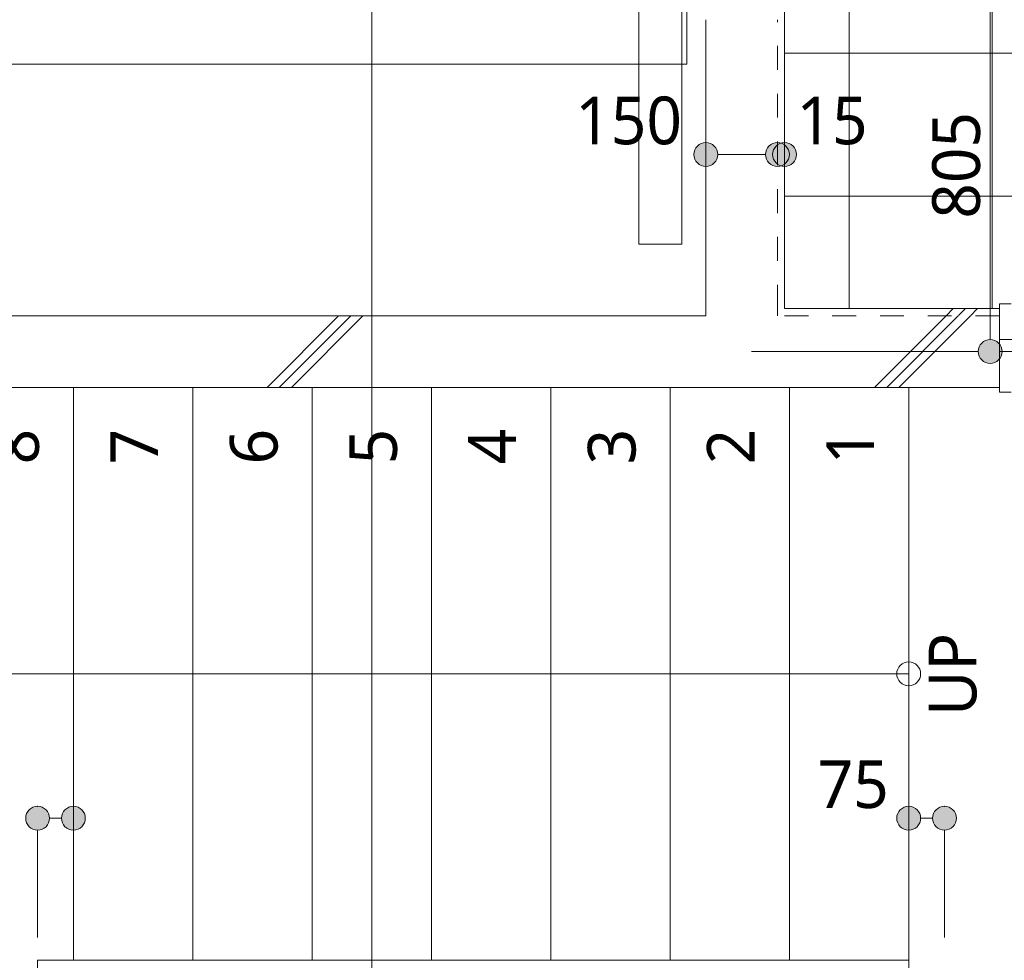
# Model space of a CAD drawing. Header units: millimetres. Extents: x 0 to 841, y 0 to 1188.
# Tile 66 of 98: x 518 to 559, y 1020 to 1060. Entities that reach past the tile are written whole.
import ezdxf
from ezdxf.xclip import XClip

# ---------------------------------------------------------------- set-up
doc = ezdxf.new("R2010")
doc.units = ezdxf.units.MM
doc.header["$MEASUREMENT"] = 0
doc.header["$XCLIPFRAME"] = 0
doc.linetypes.add('Wipeout_Contour', pattern=[1000, 0, -1000])
doc.linetypes.add('ＪＷ点線１', pattern=[2, 1, -1])
for name, color, linetype, lineweight in [('Archicadドア_ペン_番号__23', 7, 'Continuous', 15), ('EV.★_ペン_番号__15', 7, 'Continuous', 5), ('壁-躯体_ペン_番号__141', 7, 'Continuous', 15), ('壁-躯体_ペン_番号__27', 7, 'Continuous', 15), ('壁-躯体_ペン_番号__41', 7, 'Continuous', 13), ('室名.★_ペン_番号__46', 7, 'Continuous', 13), ('寸法_ペン_番号__45', 7, 'Continuous', 13), ('寸法_ペン_番号__46', 7, 'Continuous', 13), ('床_ペン_番号__101', 252, 'Continuous', 5), ('階段_ペン_番号__11', 7, 'Continuous', 5)]:
    doc.layers.add(name, color=color, linetype=linetype, lineweight=lineweight)
for name, color, linetype, lineweight, true_color in [('Archicadドア_ペン_番号__63', 251, 'Continuous', 5, 0x6a6a6a), ('壁-躯体_ペン_番号__169', 253, 'Continuous', 5, 0xaaaaaa), ('寸法_ペン_番号__85', 251, 'Continuous', 5, 0x6a6a6a), ('床_ペン_番号__89', 251, 'Continuous', 5, 0x6a6a6a), ('断面図_ペン_番号__85', 251, 'Continuous', 5, 0x6a6a6a), ('階段_ペン_番号__71', 251, 'Continuous', 5, 0x6a6a6a), ('階段_ペン_番号__91', 251, 'Continuous', 5, 0x6a6a6a)]:
    doc.layers.add(name, color=color, linetype=linetype, lineweight=lineweight, true_color=true_color)
for name, color, linetype in [('壁-躯体', 7, 'Continuous'), ('寸法', 7, 'Continuous'), ('床', 7, 'Continuous'), ('階段', 7, 'Continuous')]:
    doc.layers.add(name, color=color, linetype=linetype)
doc.styles.add('GENERATED_STYLE_1', font='meiryo.ttc')
doc.styles.add('GENERATED_STYLE_2', font='meiryo.ttc')
pattern_1 = [(45, (488.263, 926.959), (-12.728, 12.728), []), (45, (488.008, 927.213), (-12.728, 12.728), []), (45, (487.753, 927.468), (-12.728, 12.728), [])]

# ---------------------------------------------------------------- blocks, each defined once
blk = doc.blocks.new('図面_6_6', base_point=(598.263, 1001.922))
at = {"layer": 'EV.★_ペン_番号__15', "color": 7, "linetype": 'Continuous', "lineweight": 5, "flags": 128}
blk.add_lwpolyline([(545.963, 1057.992), (545.963, 1082.192), (506.783, 1082.192), (506.783, 1057.992)], close=True, dxfattribs=at)
at = {"layer": '階段_ペン_番号__71', "color": 251, "linetype": 'Continuous', "lineweight": 5, "true_color": 0x6a6a6a, "insert": (557.116, 1030.692), "char_height": 2, "attachment_point": 4, "rotation": 90, "style": 'GENERATED_STYLE_2'}
blk.add_mtext('\\A1;{\\pql;\\fMeiryo UI|b0|i0|c128|p0;\\W1.000000;UP}', dxfattribs=at)
at = {"color": 254, "linetype": 'Wipeout_Contour', "lineweight": 0, "ltscale": 4684.52522}
blk.add_wipeout([(550.263, 1020.459), (555.263, 1020.459), (555.263, 1044.459), (550.263, 1044.459)], dxfattribs=at).dxf.layer = '階段'
at = {"layer": '階段_ペン_番号__11', "color": 7, "linetype": 'Continuous', "lineweight": 5}
for start, end in [(90, 270), (270, 90)]:
    blk.add_arc((555.263, 1032.459), 0.5, start, end, dxfattribs=at)
at = {"layer": '階段_ペン_番号__91', "color": 251, "linetype": 'Continuous', "lineweight": 5, "true_color": 0x6a6a6a}
for p, q in [((555.263, 1044.459), (550.263, 1044.459)), ((550.263, 1044.459), (550.263, 1020.459)), ((555.263, 1020.459), (555.263, 1044.459)), ((550.263, 1020.459), (555.263, 1020.459))]:
    blk.add_line(p, q, dxfattribs=at)
at = {"layer": '階段_ペン_番号__71', "color": 251, "linetype": 'Continuous', "lineweight": 5, "true_color": 0x6a6a6a, "insert": (552.813, 1041.231), "char_height": 2, "attachment_point": 4, "rotation": 90, "style": 'GENERATED_STYLE_2'}
blk.add_mtext('\\A1;{\\pql;\\fMeiryo UI|b0|i0|c128|p0;\\W1.000000;1}', dxfattribs=at)
at = {"color": 254, "linetype": 'Wipeout_Contour', "lineweight": 0, "ltscale": 4675.117978}
blk.add_wipeout([(545.263, 1020.459), (550.263, 1020.459), (550.263, 1044.459), (545.263, 1044.459)], dxfattribs=at).dxf.layer = '階段'
at = {"layer": '階段_ペン_番号__11', "color": 7, "linetype": 'Continuous', "lineweight": 5}
blk.add_line((555.263, 1032.459), (550.263, 1032.459), dxfattribs=at)
at = {"layer": '階段_ペン_番号__91', "color": 251, "linetype": 'Continuous', "lineweight": 5, "true_color": 0x6a6a6a}
for p, q in [((550.263, 1044.459), (545.263, 1044.459)), ((545.263, 1044.459), (545.263, 1020.459)), ((550.263, 1020.459), (550.263, 1044.459)), ((545.263, 1020.459), (550.263, 1020.459))]:
    blk.add_line(p, q, dxfattribs=at)
at = {"layer": '階段_ペン_番号__71', "color": 251, "linetype": 'Continuous', "lineweight": 5, "true_color": 0x6a6a6a, "insert": (547.812, 1041.231), "char_height": 2, "attachment_point": 4, "rotation": 90, "style": 'GENERATED_STYLE_2'}
blk.add_mtext('\\A1;{\\pql;\\fMeiryo UI|b0|i0|c128|p0;\\W1.000000;2}', dxfattribs=at)
at = {"color": 254, "linetype": 'Wipeout_Contour', "lineweight": 0, "ltscale": 4665.777503}
blk.add_wipeout([(540.263, 1020.459), (545.263, 1020.459), (545.263, 1044.459), (540.263, 1044.459)], dxfattribs=at).dxf.layer = '階段'
at = {"layer": '階段_ペン_番号__91', "color": 251, "linetype": 'Continuous', "lineweight": 5, "true_color": 0x6a6a6a}
for p, q in [((545.263, 1044.459), (540.263, 1044.459)), ((540.263, 1044.459), (540.263, 1020.459)), ((545.263, 1020.459), (545.263, 1044.459)), ((540.263, 1020.459), (545.263, 1020.459))]:
    blk.add_line(p, q, dxfattribs=at)
at = {"layer": '階段_ペン_番号__71', "color": 251, "linetype": 'Continuous', "lineweight": 5, "true_color": 0x6a6a6a, "insert": (542.832, 1041.231), "char_height": 2, "attachment_point": 4, "rotation": 90, "style": 'GENERATED_STYLE_2'}
blk.add_mtext('\\A1;{\\pql;\\fMeiryo UI|b0|i0|c128|p0;\\W1.000000;3}', dxfattribs=at)
at = {"color": 254, "linetype": 'Wipeout_Contour', "lineweight": 0, "ltscale": 4656.504195}
blk.add_wipeout([(535.263, 1020.459), (540.263, 1020.459), (540.263, 1044.459), (535.263, 1044.459)], dxfattribs=at).dxf.layer = '階段'
at = {"layer": '階段_ペン_番号__91', "color": 251, "linetype": 'Continuous', "lineweight": 5, "true_color": 0x6a6a6a}
for p, q in [((540.263, 1044.459), (535.263, 1044.459)), ((535.263, 1044.459), (535.263, 1020.459)), ((540.263, 1020.459), (540.263, 1044.459)), ((535.263, 1020.459), (540.263, 1020.459))]:
    blk.add_line(p, q, dxfattribs=at)
at = {"layer": '階段_ペン_番号__71', "color": 251, "linetype": 'Continuous', "lineweight": 5, "true_color": 0x6a6a6a, "insert": (537.813, 1041.231), "char_height": 2, "attachment_point": 4, "rotation": 90, "style": 'GENERATED_STYLE_2'}
blk.add_mtext('\\A1;{\\pql;\\fMeiryo UI|b0|i0|c128|p0;\\W1.000000;4}', dxfattribs=at)
at = {"color": 254, "linetype": 'Wipeout_Contour', "lineweight": 0, "ltscale": 4647.298457}
blk.add_wipeout([(535.263, 1044.459), (530.263, 1044.459), (530.263, 1020.459), (535.263, 1020.459)], dxfattribs=at).dxf.layer = '階段'
at = {"layer": '階段_ペン_番号__91', "color": 251, "linetype": 'Continuous', "lineweight": 5, "true_color": 0x6a6a6a}
for p, q in [((535.263, 1044.459), (530.263, 1044.459)), ((530.263, 1044.459), (530.263, 1020.459)), ((535.263, 1020.459), (535.263, 1044.459)), ((530.263, 1020.459), (535.263, 1020.459))]:
    blk.add_line(p, q, dxfattribs=at)
at = {"layer": '階段_ペン_番号__71', "color": 251, "linetype": 'Continuous', "lineweight": 5, "true_color": 0x6a6a6a, "insert": (532.834, 1041.231), "char_height": 2, "attachment_point": 4, "rotation": 90, "style": 'GENERATED_STYLE_2'}
blk.add_mtext('\\A1;{\\pql;\\fMeiryo UI|b0|i0|c128|p0;\\W1.000000;5}', dxfattribs=at)
at = {"color": 254, "linetype": 'Wipeout_Contour', "lineweight": 0, "ltscale": 4638.16069}
blk.add_wipeout([(530.263, 1044.459), (525.263, 1044.459), (525.263, 1020.459), (530.263, 1020.459)], dxfattribs=at).dxf.layer = '階段'
at = {"layer": '階段_ペン_番号__91', "color": 251, "linetype": 'Continuous', "lineweight": 5, "true_color": 0x6a6a6a}
for p, q in [((525.263, 1044.459), (525.263, 1020.459)), ((530.263, 1044.459), (525.263, 1044.459)), ((530.263, 1020.459), (530.263, 1044.459)), ((525.263, 1020.459), (530.263, 1020.459))]:
    blk.add_line(p, q, dxfattribs=at)
at = {"layer": '階段_ペン_番号__71', "color": 251, "linetype": 'Continuous', "lineweight": 5, "true_color": 0x6a6a6a, "insert": (527.834, 1041.231), "char_height": 2, "attachment_point": 4, "rotation": 90, "style": 'GENERATED_STYLE_2'}
blk.add_mtext('\\A1;{\\pql;\\fMeiryo UI|b0|i0|c128|p0;\\W1.000000;6}', dxfattribs=at)
at = {"color": 254, "linetype": 'Wipeout_Contour', "lineweight": 0, "ltscale": 4629.091297}
blk.add_wipeout([(525.263, 1044.459), (520.263, 1044.459), (520.263, 1020.459), (525.263, 1020.459)], dxfattribs=at).dxf.layer = '階段'
at = {"layer": '階段_ペン_番号__91', "color": 251, "linetype": 'Continuous', "lineweight": 5, "true_color": 0x6a6a6a}
for p, q in [((520.263, 1044.459), (520.263, 1020.459)), ((525.263, 1044.459), (520.263, 1044.459)), ((525.263, 1020.459), (525.263, 1044.459)), ((520.263, 1020.459), (525.263, 1020.459))]:
    blk.add_line(p, q, dxfattribs=at)
at = {"layer": '階段_ペン_番号__71', "color": 251, "linetype": 'Continuous', "lineweight": 5, "true_color": 0x6a6a6a, "insert": (522.813, 1041.231), "char_height": 2, "attachment_point": 4, "rotation": 90, "style": 'GENERATED_STYLE_2'}
blk.add_mtext('\\A1;{\\pql;\\fMeiryo UI|b0|i0|c128|p0;\\W1.000000;7}', dxfattribs=at)
at = {"color": 254, "linetype": 'Wipeout_Contour', "lineweight": 0, "ltscale": 9123.636659}
blk.add_wipeout([(489.763, 1044.459), (489.763, 993.459), (520.263, 993.459), (520.263, 1017.459), (518.763, 1017.459), (518.763, 1020.459), (520.263, 1020.459), (520.263, 1044.459)], dxfattribs=at).dxf.layer = '階段'
at = {"layer": '階段_ペン_番号__11', "color": 7, "linetype": 'Continuous', "lineweight": 5}
for p, q in [((520.263, 1032.459), (501.763, 1032.459)), ((550.263, 1032.459), (520.263, 1032.459))]:
    blk.add_line(p, q, dxfattribs=at)
at = {"layer": '階段_ペン_番号__91', "color": 251, "linetype": 'Continuous', "lineweight": 5, "true_color": 0x6a6a6a}
for p, q in [((520.263, 1044.459), (489.763, 1044.459)), ((520.263, 1020.459), (520.263, 1044.459)), ((518.763, 1017.459), (518.763, 1020.459)), ((518.763, 1020.459), (520.263, 1020.459))]:
    blk.add_line(p, q, dxfattribs=at)
at = {"layer": '階段_ペン_番号__71', "color": 251, "linetype": 'Continuous', "lineweight": 5, "true_color": 0x6a6a6a, "insert": (517.832, 1041.231), "char_height": 2, "attachment_point": 4, "rotation": 90, "style": 'GENERATED_STYLE_2'}
blk.add_mtext('\\A1;{\\pql;\\fMeiryo UI|b0|i0|c128|p0;\\W1.000000;8}', dxfattribs=at)
at = {"color": 254, "linetype": 'Wipeout_Contour', "lineweight": 0, "ltscale": 22881.22973}
blk.add_wipeout([(488.263, 926.959), (582.263, 926.959), (724.263, 926.959), (724.263, 969.859), (709.263, 969.859), (709.263, 976.959), (724.263, 976.959), (724.263, 1021.959), (686.663, 1021.959), (686.663, 1062.859), (655.963, 1062.859), (655.963, 1094.959), (636.763, 1094.959), (636.763, 1078.959), (614.963, 1078.959), (614.963, 1061.059), (582.263, 1061.059), (582.263, 991.959), (488.263, 991.959)], dxfattribs=at).dxf.layer = '床'
at = {"layer": 'Archicadドア_ペン_番号__63', "color": 251, "linetype": 'Continuous', "lineweight": 5, "true_color": 0x6a6a6a}
for p, q in [((543.963, 1050.459), (543.963, 1081.759)), ((545.763, 1078.859), (545.763, 1050.459)), ((545.763, 1050.459), (543.963, 1050.459))]:
    blk.add_line(p, q, dxfattribs=at)
at = {"layer": '寸法_ペン_番号__46', "color": 7, "linetype": 'Continuous', "lineweight": 13, "insert": (541.294, 1054.611), "char_height": 2, "width": 4.96876, "attachment_point": 7, "style": 'GENERATED_STYLE_1'}
blk.add_mtext('\\A1;{\\pql;\\fMeiryo|b0|i0|c128|p0;\\W1.000000;150}', dxfattribs=at)
at = {"color": 254, "linetype": 'Wipeout_Contour', "lineweight": 0, "ltscale": 6991.148434}
blk.add_wipeout([(555.263, 991.959), (582.263, 991.959), (582.263, 1045.959), (554.07, 1045.959), (554.07, 1020.459), (555.263, 1020.459)], dxfattribs=at).dxf.layer = '床'
at = {"layer": '寸法', "linetype": 'Continuous', "lineweight": 0, "true_color": 0x000000}
blk.add_hatch(color=18, dxfattribs=at).paths.add_polyline_path([(556.263, 1026.409), (556.301, 1026.218), (556.409, 1026.055), (556.571, 1025.947), (556.763, 1025.909), (556.954, 1025.947), (557.116, 1026.055), (557.225, 1026.218), (557.263, 1026.409), (557.225, 1026.6), (557.116, 1026.763), (556.954, 1026.871), (556.763, 1026.909), (556.571, 1026.871), (556.409, 1026.763), (556.301, 1026.6)])
at = {"layer": '寸法_ペン_番号__45', "color": 7, "linetype": 'Continuous', "lineweight": 13}
blk.add_circle((556.763, 1026.409), 0.5, dxfattribs=at)
at = {"layer": '寸法_ペン_番号__85', "color": 251, "linetype": 'Continuous', "lineweight": 5, "true_color": 0x6a6a6a}
for p, q in [((555.763, 1026.409), (556.263, 1026.409)), ((556.763, 1021.409), (556.763, 1025.909))]:
    blk.add_line(p, q, dxfattribs=at)
blk.add_point((556.763, 1026.909), dxfattribs=at)
at = {"layer": '床_ペン_番号__89', "color": 251, "linetype": 'Continuous', "lineweight": 5, "true_color": 0x6a6a6a, "flags": 128}
blk.add_lwpolyline([(555.263, 991.959), (582.263, 991.959), (582.263, 1045.959), (554.07, 1045.959), (554.07, 1020.459), (555.263, 1020.459)], close=True, dxfattribs=at)
at = {"layer": '階段_ペン_番号__71', "color": 251, "linetype": 'Continuous', "lineweight": 5, "true_color": 0x6a6a6a, "insert": (557.116, 1030.692), "char_height": 2, "attachment_point": 4, "rotation": 90, "style": 'GENERATED_STYLE_2'}
blk.add_mtext('\\A1;{\\pql;\\fMeiryo UI|b0|i0|c128|p0;\\W1.000000;UP}', dxfattribs=at)
at = {"color": 254, "linetype": 'Wipeout_Contour', "lineweight": 0, "ltscale": 10847.57137}
blk.add_wipeout([(550.063, 1096.759), (550.063, 1082.259), (546.763, 1081.459), (546.763, 1061.859), (550.063, 1061.059), (550.063, 1045.959), (555.263, 1045.959), (582.263, 1045.959), (582.263, 1096.759)], dxfattribs=at).dxf.layer = '床'
at = {"color": 254, "linetype": 'Wipeout_Contour', "lineweight": 0, "ltscale": 4684.52522}
blk.add_wipeout([(550.263, 1020.459), (555.263, 1020.459), (555.263, 1044.459), (550.263, 1044.459)], dxfattribs=at).dxf.layer = '階段'
at = {"layer": '寸法', "linetype": 'Continuous', "lineweight": 0, "true_color": 0x000000}
blk.add_hatch(color=18, dxfattribs=at).paths.add_polyline_path([(554.763, 1026.409), (554.801, 1026.218), (554.909, 1026.055), (555.071, 1025.947), (555.263, 1025.909), (555.454, 1025.947), (555.616, 1026.055), (555.725, 1026.218), (555.763, 1026.409), (555.725, 1026.6), (555.616, 1026.763), (555.454, 1026.871), (555.263, 1026.909), (555.071, 1026.871), (554.909, 1026.763), (554.801, 1026.6)])
at = {"layer": '床_ペン_番号__101', "linetype": 'Continuous', "lineweight": 5}
h = blk.add_hatch(dxfattribs=at)
h.set_pattern_fill('格子30x30_0006', color=252, style=0, pattern_type=2)
h.set_pattern_definition([(0, (546.7626, 1070.4587), (0, 6), []), (90, (546.7626, 1070.4587), (-6, 0), [])])
h.paths.add_polyline_path([(550.063, 1096.759), (550.063, 1082.259), (546.763, 1081.459), (546.763, 1061.859), (550.063, 1061.059), (550.063, 1045.959), (555.263, 1045.959), (582.263, 1045.959), (582.263, 1096.759)])
at = {"layer": '寸法_ペン_番号__45', "color": 7, "linetype": 'Continuous', "lineweight": 13}
blk.add_circle((555.263, 1026.409), 0.5, dxfattribs=at)
at = {"layer": '寸法_ペン_番号__85', "color": 251, "linetype": 'Continuous', "lineweight": 5, "true_color": 0x6a6a6a}
blk.add_line((555.263, 1021.409), (555.263, 1025.909), dxfattribs=at)
blk.add_point((555.263, 1026.909), dxfattribs=at)
at = {"layer": '床_ペン_番号__89', "color": 251, "linetype": 'Continuous', "lineweight": 5, "true_color": 0x6a6a6a, "flags": 128}
blk.add_lwpolyline([(550.063, 1096.759), (550.063, 1082.259), (546.763, 1081.459), (546.763, 1061.859), (550.063, 1061.059), (550.063, 1045.959), (555.263, 1045.959), (582.263, 1045.959), (582.263, 1096.759)], close=True, dxfattribs=at)
at = {"layer": '階段_ペン_番号__11', "color": 7, "linetype": 'Continuous', "lineweight": 5}
for start, end in [(90, 270), (270, 90)]:
    blk.add_arc((555.263, 1032.459), 0.5, start, end, dxfattribs=at)
at = {"layer": '階段_ペン_番号__91', "color": 251, "linetype": 'Continuous', "lineweight": 5, "true_color": 0x6a6a6a}
for p, q in [((555.263, 1044.459), (550.263, 1044.459)), ((550.263, 1044.459), (550.263, 1020.459)), ((555.263, 1020.459), (555.263, 1044.459)), ((550.263, 1020.459), (555.263, 1020.459))]:
    blk.add_line(p, q, dxfattribs=at)
at = {"layer": '寸法_ペン_番号__46', "color": 7, "linetype": 'Continuous', "lineweight": 13, "char_height": 2, "width": 3.31252, "attachment_point": 7, "style": 'GENERATED_STYLE_1'}
for s, insert in [('\\A1;{\\pql;\\fMeiryo|b0|i0|c128|p0;\\W1.000000;15}', (550.563, 1054.611)), ('\\A1;{\\pql;\\fMeiryo|b0|i0|c128|p0;\\W1.000000;75}', (551.45, 1026.809))]:
    blk.add_mtext(s, dxfattribs=dict(at, insert=insert))
at = {"layer": '寸法_ペン_番号__46', "color": 7, "linetype": 'Continuous', "lineweight": 13, "insert": (558.278, 1051.524), "char_height": 2, "width": 4.96876, "attachment_point": 7, "rotation": 90, "style": 'GENERATED_STYLE_1'}
blk.add_mtext('\\A1;{\\pql;\\fMeiryo|b0|i0|c128|p0;\\W1.000000;805}', dxfattribs=at)
at = {"layer": '階段_ペン_番号__71', "color": 251, "linetype": 'Continuous', "lineweight": 5, "true_color": 0x6a6a6a, "insert": (552.813, 1041.231), "char_height": 2, "attachment_point": 4, "rotation": 90, "style": 'GENERATED_STYLE_2'}
blk.add_mtext('\\A1;{\\pql;\\fMeiryo UI|b0|i0|c128|p0;\\W1.000000;1}', dxfattribs=at)
at = {"color": 254, "linetype": 'Wipeout_Contour', "lineweight": 0, "ltscale": 3550.24415}
blk.add_wipeout([(550.063, 1047.759), (549.763, 1047.759), (549.763, 1047.459)], dxfattribs=at).dxf.layer = '壁-躯体'
at = {"color": 254, "linetype": 'Wipeout_Contour', "lineweight": 0, "ltscale": 4675.117978}
blk.add_wipeout([(545.263, 1020.459), (550.263, 1020.459), (550.263, 1044.459), (545.263, 1044.459)], dxfattribs=at).dxf.layer = '階段'
at = {"layer": '壁-躯体_ペン_番号__169', "linetype": 'Continuous', "lineweight": 5, "true_color": 0xaaaaaa}
h = blk.add_hatch(dxfattribs=at)
h.set_pattern_fill('コンクリート_構造2_0006', color=253, style=0, pattern_type=2)
h.set_pattern_definition(pattern_1)
h.paths.add_polyline_path([(550.063, 1047.759), (549.763, 1047.759), (549.763, 1047.459)])
at = {"layer": '階段_ペン_番号__11', "color": 7, "linetype": 'Continuous', "lineweight": 5}
blk.add_line((555.263, 1032.459), (550.263, 1032.459), dxfattribs=at)
at = {"layer": '階段_ペン_番号__91', "color": 251, "linetype": 'Continuous', "lineweight": 5, "true_color": 0x6a6a6a}
for p, q in [((550.263, 1044.459), (545.263, 1044.459)), ((545.263, 1044.459), (545.263, 1020.459)), ((550.263, 1020.459), (550.263, 1044.459)), ((545.263, 1020.459), (550.263, 1020.459))]:
    blk.add_line(p, q, dxfattribs=at)
at = {"layer": '階段_ペン_番号__71', "color": 251, "linetype": 'Continuous', "lineweight": 5, "true_color": 0x6a6a6a, "insert": (547.812, 1041.231), "char_height": 2, "attachment_point": 4, "rotation": 90, "style": 'GENERATED_STYLE_2'}
blk.add_mtext('\\A1;{\\pql;\\fMeiryo UI|b0|i0|c128|p0;\\W1.000000;2}', dxfattribs=at)
at = {"color": 254, "linetype": 'Wipeout_Contour', "lineweight": 0, "ltscale": 4741.371502}
blk.add_wipeout([(550.063, 1047.759), (550.063, 1047.459), (559.063, 1047.459), (559.063, 1047.759)], dxfattribs=at).dxf.layer = '壁-躯体'
at = {"color": 254, "linetype": 'Wipeout_Contour', "lineweight": 0, "ltscale": 3544.131622}
blk.add_wipeout([(549.763, 1047.459), (546.763, 1047.459), (546.763, 1044.459)], dxfattribs=at).dxf.layer = '壁-躯体'
at = {"color": 254, "linetype": 'Wipeout_Contour', "lineweight": 0, "ltscale": 4665.777503}
blk.add_wipeout([(540.263, 1020.459), (545.263, 1020.459), (545.263, 1044.459), (540.263, 1044.459)], dxfattribs=at).dxf.layer = '階段'
at = {"layer": '壁-躯体_ペン_番号__169', "linetype": 'Continuous', "lineweight": 5, "true_color": 0xaaaaaa}
h = blk.add_hatch(dxfattribs=at)
h.set_pattern_fill('コンクリート_構造2_0006', color=253, style=0, pattern_type=2)
h.set_pattern_definition(pattern_1)
h.paths.add_polyline_path([(550.063, 1047.759), (550.063, 1047.459), (559.063, 1047.459), (559.063, 1047.759)])
h = blk.add_hatch(dxfattribs=at)
h.set_pattern_fill('コンクリート_構造2_0006', color=253, style=0, pattern_type=2)
h.set_pattern_definition(pattern_1)
h.paths.add_polyline_path([(549.763, 1047.459), (546.763, 1047.459), (546.763, 1044.459)])
at = {"layer": 'Archicadドア_ペン_番号__23', "color": 7, "linetype": 'Continuous', "lineweight": 15}
blk.add_line((559.563, 1047.959), (559.063, 1047.959), dxfattribs=at)
blk.add_point((559.063, 1047.759), dxfattribs=at)
at = {"layer": '階段_ペン_番号__91', "color": 251, "linetype": 'Continuous', "lineweight": 5, "true_color": 0x6a6a6a}
for p, q in [((545.263, 1044.459), (540.263, 1044.459)), ((540.263, 1044.459), (540.263, 1020.459)), ((545.263, 1020.459), (545.263, 1044.459)), ((540.263, 1020.459), (545.263, 1020.459))]:
    blk.add_line(p, q, dxfattribs=at)
at = {"layer": '階段_ペン_番号__71', "color": 251, "linetype": 'Continuous', "lineweight": 5, "true_color": 0x6a6a6a, "insert": (542.832, 1041.231), "char_height": 2, "attachment_point": 4, "rotation": 90, "style": 'GENERATED_STYLE_2'}
blk.add_mtext('\\A1;{\\pql;\\fMeiryo UI|b0|i0|c128|p0;\\W1.000000;3}', dxfattribs=at)
at = {"color": 254, "linetype": 'Wipeout_Contour', "lineweight": 0, "ltscale": 3548.76775}
blk.add_wipeout([(550.063, 1047.759), (549.763, 1047.459), (550.063, 1047.459)], dxfattribs=at).dxf.layer = '壁-躯体'
at = {"color": 254, "linetype": 'Wipeout_Contour', "lineweight": 0, "ltscale": 4656.504195}
blk.add_wipeout([(535.263, 1020.459), (540.263, 1020.459), (540.263, 1044.459), (535.263, 1044.459)], dxfattribs=at).dxf.layer = '階段'
at = {"layer": '壁-躯体_ペン_番号__169', "linetype": 'Continuous', "lineweight": 5, "true_color": 0xaaaaaa}
h = blk.add_hatch(dxfattribs=at)
h.set_pattern_fill('コンクリート_構造2_0006', color=253, style=0, pattern_type=2)
h.set_pattern_definition(pattern_1)
h.paths.add_polyline_path([(550.063, 1047.759), (549.763, 1047.459), (550.063, 1047.459)])
at = {"layer": '壁-躯体_ペン_番号__141', "color": 7, "linetype": 'Continuous', "lineweight": 15, "flags": 128}
blk.add_lwpolyline([(559.063, 1047.759), (550.063, 1047.759)], dxfattribs=at)
at = {"layer": '階段_ペン_番号__91', "color": 251, "linetype": 'Continuous', "lineweight": 5, "true_color": 0x6a6a6a}
for p, q in [((540.263, 1044.459), (535.263, 1044.459)), ((535.263, 1044.459), (535.263, 1020.459)), ((540.263, 1020.459), (540.263, 1044.459)), ((535.263, 1020.459), (540.263, 1020.459))]:
    blk.add_line(p, q, dxfattribs=at)
at = {"layer": '階段_ペン_番号__71', "color": 251, "linetype": 'Continuous', "lineweight": 5, "true_color": 0x6a6a6a, "insert": (537.813, 1041.231), "char_height": 2, "attachment_point": 4, "rotation": 90, "style": 'GENERATED_STYLE_2'}
blk.add_mtext('\\A1;{\\pql;\\fMeiryo UI|b0|i0|c128|p0;\\W1.000000;4}', dxfattribs=at)
at = {"color": 254, "linetype": 'Wipeout_Contour', "lineweight": 0, "ltscale": 4735.259957}
blk.add_wipeout([(559.063, 1047.459), (549.763, 1047.459), (549.763, 1044.459), (559.063, 1044.459)], dxfattribs=at).dxf.layer = '壁-躯体'
at = {"color": 254, "linetype": 'Wipeout_Contour', "lineweight": 0, "ltscale": 4647.298457}
blk.add_wipeout([(535.263, 1044.459), (530.263, 1044.459), (530.263, 1020.459), (535.263, 1020.459)], dxfattribs=at).dxf.layer = '階段'
at = {"layer": '壁-躯体_ペン_番号__169', "linetype": 'Continuous', "lineweight": 5, "true_color": 0xaaaaaa}
h = blk.add_hatch(dxfattribs=at)
h.set_pattern_fill('コンクリート_構造2_0006', color=253, style=0, pattern_type=2)
h.set_pattern_definition(pattern_1)
h.paths.add_polyline_path([(559.063, 1047.459), (549.763, 1047.459), (549.763, 1044.459), (559.063, 1044.459)])
at = {"layer": '寸法', "linetype": 'Continuous', "lineweight": 0, "true_color": 0x000000}
blk.add_hatch(color=18, dxfattribs=at).paths.add_polyline_path([(558.178, 1045.959), (558.216, 1045.767), (558.325, 1045.605), (558.487, 1045.497), (558.678, 1045.459), (558.87, 1045.497), (559.032, 1045.605), (559.14, 1045.767), (559.178, 1045.959), (559.14, 1046.15), (559.032, 1046.312), (558.87, 1046.421), (558.678, 1046.459), (558.487, 1046.421), (558.325, 1046.312), (558.216, 1046.15)])
at = {"layer": 'Archicadドア_ペン_番号__23', "color": 7, "linetype": 'Continuous', "lineweight": 15}
for p, q in [((559.063, 1047.959), (559.063, 1047.459)), ((559.063, 1044.759), (559.063, 1044.259)), ((559.063, 1044.259), (559.563, 1044.259))]:
    blk.add_line(p, q, dxfattribs=at)
blk.add_point((559.063, 1044.459), dxfattribs=at)
at = {"layer": '壁-躯体_ペン_番号__141', "color": 7, "linetype": 'Continuous', "lineweight": 15}
for p, q in [((559.063, 1047.459), (559.063, 1047.759)), ((559.063, 1044.459), (559.063, 1047.459))]:
    blk.add_line(p, q, dxfattribs=at)
at = {"layer": '寸法_ペン_番号__45', "color": 7, "linetype": 'Continuous', "lineweight": 13}
blk.add_circle((558.678, 1045.959), 0.5, dxfattribs=at)
at = {"layer": '寸法_ペン_番号__85', "color": 251, "linetype": 'Continuous', "lineweight": 5, "true_color": 0x6a6a6a}
blk.add_line((558.678, 1046.459), (558.678, 1061.559), dxfattribs=at)
blk.add_point((559.178, 1045.959), dxfattribs=at)
at = {"layer": '階段_ペン_番号__91', "color": 251, "linetype": 'Continuous', "lineweight": 5, "true_color": 0x6a6a6a}
for p, q in [((535.263, 1044.459), (530.263, 1044.459)), ((530.263, 1044.459), (530.263, 1020.459)), ((535.263, 1020.459), (535.263, 1044.459)), ((530.263, 1020.459), (535.263, 1020.459))]:
    blk.add_line(p, q, dxfattribs=at)
at = {"layer": '階段_ペン_番号__71', "color": 251, "linetype": 'Continuous', "lineweight": 5, "true_color": 0x6a6a6a, "insert": (532.834, 1041.231), "char_height": 2, "attachment_point": 4, "rotation": 90, "style": 'GENERATED_STYLE_2'}
blk.add_mtext('\\A1;{\\pql;\\fMeiryo UI|b0|i0|c128|p0;\\W1.000000;5}', dxfattribs=at)
at = {"color": 254, "linetype": 'Wipeout_Contour', "lineweight": 0, "ltscale": 3541.517342}
blk.add_wipeout([(549.763, 1047.459), (546.763, 1044.459), (549.763, 1044.459)], dxfattribs=at).dxf.layer = '壁-躯体'
at = {"color": 254, "linetype": 'Wipeout_Contour', "lineweight": 0, "ltscale": 4638.160689}
blk.add_wipeout([(530.263, 1044.459), (525.263, 1044.459), (525.263, 1020.459), (530.263, 1020.459)], dxfattribs=at).dxf.layer = '階段'
at = {"layer": '壁-躯体_ペン_番号__169', "linetype": 'Continuous', "lineweight": 5, "true_color": 0xaaaaaa}
h = blk.add_hatch(dxfattribs=at)
h.set_pattern_fill('コンクリート_構造2_0006', color=253, style=0, pattern_type=2)
h.set_pattern_definition(pattern_1)
h.paths.add_polyline_path([(549.763, 1047.459), (546.763, 1044.459), (549.763, 1044.459)])
at = {"layer": '壁-躯体_ペン_番号__141', "color": 7, "linetype": 'Continuous', "lineweight": 15, "flags": 128}
blk.add_lwpolyline([(546.763, 1044.459), (559.063, 1044.459)], dxfattribs=at)
at = {"layer": '壁-躯体_ペン_番号__41', "color": 7, "linetype": 'ＪＷ点線１', "lineweight": 13}
for p in [(549.763, 1047.759), (559.063, 1047.459)]:
    blk.add_line(p, (549.763, 1047.459), dxfattribs=at)
at = {"layer": '寸法_ペン_番号__85', "color": 251, "linetype": 'Continuous', "lineweight": 5, "true_color": 0x6a6a6a}
blk.add_line((558.178, 1045.959), (548.678, 1045.959), dxfattribs=at)
at = {"layer": '階段_ペン_番号__91', "color": 251, "linetype": 'Continuous', "lineweight": 5, "true_color": 0x6a6a6a}
for p, q in [((525.263, 1044.459), (525.263, 1020.459)), ((530.263, 1044.459), (525.263, 1044.459)), ((530.263, 1020.459), (530.263, 1044.459)), ((525.263, 1020.459), (530.263, 1020.459))]:
    blk.add_line(p, q, dxfattribs=at)
at = {"layer": '階段_ペン_番号__71', "color": 251, "linetype": 'Continuous', "lineweight": 5, "true_color": 0x6a6a6a, "insert": (527.834, 1041.231), "char_height": 2, "attachment_point": 4, "rotation": 90, "style": 'GENERATED_STYLE_2'}
blk.add_mtext('\\A1;{\\pql;\\fMeiryo UI|b0|i0|c128|p0;\\W1.000000;6}', dxfattribs=at)
at = {"color": 254, "linetype": 'Wipeout_Contour', "lineweight": 0, "ltscale": 4754.656026}
blk.add_wipeout([(549.763, 1047.759), (550.063, 1047.759), (550.063, 1059.859), (549.763, 1059.859)], dxfattribs=at).dxf.layer = '壁-躯体'
at = {"color": 254, "linetype": 'Wipeout_Contour', "lineweight": 0, "ltscale": 4629.091297}
blk.add_wipeout([(525.263, 1044.459), (520.263, 1044.459), (520.263, 1020.459), (525.263, 1020.459)], dxfattribs=at).dxf.layer = '階段'
at = {"layer": '壁-躯体_ペン_番号__169', "linetype": 'Continuous', "lineweight": 5, "true_color": 0xaaaaaa}
h = blk.add_hatch(dxfattribs=at)
h.set_pattern_fill('コンクリート_構造2_0006', color=253, style=0, pattern_type=2)
h.set_pattern_definition(pattern_1)
h.paths.add_polyline_path([(549.763, 1047.759), (550.063, 1047.759), (550.063, 1059.859), (549.763, 1059.859)])
at = {"layer": '壁-躯体_ペン_番号__141', "color": 7, "linetype": 'Continuous', "lineweight": 15, "flags": 128}
blk.add_lwpolyline([(550.063, 1047.759), (550.063, 1059.859)], dxfattribs=at)
at = {"layer": '寸法_ペン_番号__85', "color": 251, "linetype": 'Continuous', "lineweight": 5, "true_color": 0x6a6a6a}
blk.add_line((550.063, 1054.211), (550.062, 1054.211), dxfattribs=at)
at = {"layer": '階段_ペン_番号__91', "color": 251, "linetype": 'Continuous', "lineweight": 5, "true_color": 0x6a6a6a}
for p, q in [((520.263, 1044.459), (520.263, 1020.459)), ((525.263, 1044.459), (520.263, 1044.459)), ((525.263, 1020.459), (525.263, 1044.459)), ((520.263, 1020.459), (525.263, 1020.459))]:
    blk.add_line(p, q, dxfattribs=at)
at = {"layer": '階段_ペン_番号__71', "color": 251, "linetype": 'Continuous', "lineweight": 5, "true_color": 0x6a6a6a, "insert": (522.813, 1041.231), "char_height": 2, "attachment_point": 4, "rotation": 90, "style": 'GENERATED_STYLE_2'}
blk.add_mtext('\\A1;{\\pql;\\fMeiryo UI|b0|i0|c128|p0;\\W1.000000;7}', dxfattribs=at)
at = {"color": 254, "linetype": 'Wipeout_Contour', "lineweight": 0, "ltscale": 4751.076526}
blk.add_wipeout([(546.763, 1047.459), (549.763, 1047.459), (549.763, 1059.859), (546.763, 1059.859)], dxfattribs=at).dxf.layer = '壁-躯体'
at = {"color": 254, "linetype": 'Wipeout_Contour', "lineweight": 0, "ltscale": 9123.636659}
blk.add_wipeout([(489.763, 1044.459), (489.763, 993.459), (520.263, 993.459), (520.263, 1017.459), (518.763, 1017.459), (518.763, 1020.459), (520.263, 1020.459), (520.263, 1044.459)], dxfattribs=at).dxf.layer = '階段'
at = {"layer": '壁-躯体_ペン_番号__169', "linetype": 'Continuous', "lineweight": 5, "true_color": 0xaaaaaa}
h = blk.add_hatch(dxfattribs=at)
h.set_pattern_fill('コンクリート_構造2_0006', color=253, style=0, pattern_type=2)
h.set_pattern_definition(pattern_1)
h.paths.add_polyline_path([(546.763, 1047.459), (549.763, 1047.459), (549.763, 1059.859), (546.763, 1059.859)])
at = {"layer": '寸法', "linetype": 'Continuous', "lineweight": 0, "true_color": 0x000000}
for points in [[(546.263, 1054.211), (546.301, 1054.02), (546.409, 1053.858), (546.571, 1053.749), (546.763, 1053.711), (546.954, 1053.749), (547.116, 1053.858), (547.225, 1054.02), (547.263, 1054.211), (547.225, 1054.403), (547.116, 1054.565), (546.954, 1054.673), (546.763, 1054.711), (546.571, 1054.673), (546.409, 1054.565), (546.301, 1054.403)], [(549.263, 1054.211), (549.301, 1054.02), (549.409, 1053.858), (549.571, 1053.749), (549.763, 1053.711), (549.954, 1053.749), (550.116, 1053.858), (550.225, 1054.02), (550.263, 1054.211), (550.225, 1054.403), (550.116, 1054.565), (549.954, 1054.673), (549.763, 1054.711), (549.571, 1054.673), (549.409, 1054.565), (549.301, 1054.403)], [(549.563, 1054.211), (549.601, 1054.02), (549.709, 1053.858), (549.871, 1053.749), (550.063, 1053.711), (550.254, 1053.749), (550.416, 1053.858), (550.525, 1054.02), (550.563, 1054.211), (550.525, 1054.403), (550.416, 1054.565), (550.254, 1054.673), (550.063, 1054.711), (549.871, 1054.673), (549.709, 1054.565), (549.601, 1054.403)], [(518.263, 1026.409), (518.301, 1026.218), (518.409, 1026.055), (518.571, 1025.947), (518.763, 1025.909), (518.954, 1025.947), (519.116, 1026.055), (519.225, 1026.218), (519.263, 1026.409), (519.225, 1026.6), (519.116, 1026.763), (518.954, 1026.871), (518.763, 1026.909), (518.571, 1026.871), (518.409, 1026.763), (518.301, 1026.6)], [(519.763, 1026.409), (519.801, 1026.218), (519.909, 1026.055), (520.071, 1025.947), (520.263, 1025.909), (520.454, 1025.947), (520.616, 1026.055), (520.725, 1026.218), (520.763, 1026.409), (520.725, 1026.6), (520.616, 1026.763), (520.454, 1026.871), (520.263, 1026.909), (520.071, 1026.871), (519.909, 1026.763), (519.801, 1026.6)]]:
    blk.add_hatch(color=18, dxfattribs=at).paths.add_polyline_path(points)
at = {"layer": '壁-躯体_ペン_番号__141', "color": 7, "linetype": 'Continuous', "lineweight": 15, "flags": 128}
blk.add_lwpolyline([(546.763, 1059.859), (546.763, 1047.459)], dxfattribs=at)
at = {"layer": '壁-躯体_ペン_番号__41', "color": 7, "linetype": 'ＪＷ点線１', "lineweight": 13}
for q in [(549.763, 1059.859), (549.763, 1047.459)]:
    blk.add_line((549.763, 1047.759), q, dxfattribs=at)
at = {"layer": '寸法_ペン_番号__45', "color": 7, "linetype": 'Continuous', "lineweight": 13}
for centre in [(546.763, 1054.211), (549.763, 1054.211), (550.063, 1054.211), (518.763, 1026.409), (520.263, 1026.409)]:
    blk.add_circle(centre, 0.5, dxfattribs=at)
at = {"layer": '寸法_ペン_番号__85', "color": 251, "linetype": 'Continuous', "lineweight": 5, "true_color": 0x6a6a6a}
for p, q in [((549.263, 1054.211), (547.263, 1054.211)), ((519.263, 1026.409), (519.763, 1026.409)), ((518.763, 1021.409), (518.763, 1025.909)), ((520.263, 1021.409), (520.263, 1025.909))]:
    blk.add_line(p, q, dxfattribs=at)
for p in [(518.763, 1026.909), (520.263, 1026.909)]:
    blk.add_point(p, dxfattribs=at)
at = {"layer": '階段_ペン_番号__11', "color": 7, "linetype": 'Continuous', "lineweight": 5}
for p, q in [((520.263, 1032.459), (501.763, 1032.459)), ((550.263, 1032.459), (520.263, 1032.459))]:
    blk.add_line(p, q, dxfattribs=at)
at = {"layer": '階段_ペン_番号__91', "color": 251, "linetype": 'Continuous', "lineweight": 5, "true_color": 0x6a6a6a}
for p, q in [((520.263, 1044.459), (489.763, 1044.459)), ((520.263, 1020.459), (520.263, 1044.459)), ((518.763, 1017.459), (518.763, 1020.459)), ((518.763, 1020.459), (520.263, 1020.459))]:
    blk.add_line(p, q, dxfattribs=at)
at = {"layer": '室名.★_ペン_番号__46', "color": 7, "linetype": 'Continuous', "lineweight": 13, "insert": (569.407, 1073.068), "char_height": 3, "attachment_point": 2, "style": 'GENERATED_STYLE_1'}
blk.add_mtext('\\A1;{\\pqc;\\pt0,920;\\fMeiryo|b0|i0|c128|p0;\\W1.000000;EVホール\\fMeiryo|b0|i0|c128|p0;\\W1.000000;\\A1{\\H.66x;\\S^  ;}\\fMeiryo|b0|i0|c128|p0;\\W1.000000;\\fMeiryo|b0|i0|c128|p0;\\W1.000000;\\A1{\\H.66x;\\S^  ;}\\fMeiryo|b0|i0|c128|p0;\\W1.000000;\\fMeiryo|b0|i0|c128|p0;\\W1.000000;\\fMeiryo|b0|i0|c128|p0;\\W1.000000;\\fMeiryo|b0|i0|c128|p0;\\W1.000000;\\fMeiryo|b0|i0|c128|p0;\\W1.000000;\\fMeiryo|b0|i0|c128|p0;\\W1.000000;\\fMeiryo|b0|i0|c128|p0;\\W1.000000;\\A1{\\H.66x;\\S^  ;}\\fMeiryo|b0|i0|c128|p0;\\W1.000000;\\fMeiryo|b0|i0|c128|p0;\\W1.000000;\\A1{\\H.66x;\\S^  ;}\\fMeiryo|b0|i0|c128|p0;\\W1.000000;\\fMeiryo|b0|i0|c128|p0;\\W1.000000;\\fMeiryo|b0|i0|c128|p0;\\W1.000000;\\fMeiryo|b0|i0|c128|p0;\\W1.000000;\\fMeiryo|b0|i0|c128|p0;\\W1.000000;\\fMeiryo|b0|i0|c128|p0;\\W1.000000;\\fMeiryo|b0|i0|c128|p0;\\W1.000000;\\A1{\\H.66x;\\S^  ;}\\fMeiryo|b0|i0|c128|p0;\\W1.000000;\\fMeiryo|b0|i0|c128|p0;\\W1.000000;\\A1{\\H.66x;\\S^  ;}\\fMeiryo|b0|i0|c128|p0;\\W1.000000;\\fMeiryo|b0|i0|c128|p0;\\W1.000000;\\fMeiryo|b0|i0|c128|p0;\\W1.000000;\\fMeiryo|b0|i0|c128|p0;\\W1.000000;\\fMeiryo|b0|i0|c128|p0;\\W1.000000;\\fMeiryo|b0|i0|c128|p0;\\W1.000000;\\fMeiryo|b0|i0|c128|p0;\\W1.000000;\\A1{\\H.66x;\\S^  ;}\\fMeiryo|b0|i0|c128|p0;\\W1.000000;\\fMeiryo|b0|i0|c128|p0;\\W1.000000;\\A1{\\H.66x;\\S^  ;}\\fMeiryo|b0|i0|c128|p0;\\W1.000000;\\fMeiryo|b0|i0|c128|p0;\\W1.000000;\\fMeiryo|b0|i0|c128|p0;\\W1.000000;\\fMeiryo|b0|i0|c128|p0;\\W1.000000;\\fMeiryo|b0|i0|c128|p0;\\W1.000000;\\fMeiryo|b0|i0|c128|p0;\\W1.000000;\\fMeiryo|b0|i0|c128|p0;\\W1.000000;\\A1{\\H.66x;\\S^  ;}\\fMeiryo|b0|i0|c128|p0;\\W1.000000;\\fMeiryo|b0|i0|c128|p0;\\W1.000000;\\A1{\\H.66x;\\S^  ;}\\fMeiryo|b0|i0|c128|p0;\\W1.000000;\\fMeiryo|b0|i0|c128|p0;\\W1.000000;\\fMeiryo|b0|i0|c128|p0;\\W1.000000;\\fMeiryo|b0|i0|c128|p0;\\W1.000000;\\fMeiryo|b0|i0|c128|p0;\\W1.000000;\\fMeiryo|b0|i0|c128|p0;\\W1.000000;\\fMeiryo|b0|i0|c128|p0;\\W1.000000;\\fMeiryo|b0|i0|c128|p0;\\W1.000000;}', dxfattribs=at)
at = {"layer": '階段_ペン_番号__71', "color": 251, "linetype": 'Continuous', "lineweight": 5, "true_color": 0x6a6a6a, "insert": (517.832, 1041.231), "char_height": 2, "attachment_point": 4, "rotation": 90, "style": 'GENERATED_STYLE_2'}
blk.add_mtext('\\A1;{\\pql;\\fMeiryo UI|b0|i0|c128|p0;\\W1.000000;8}', dxfattribs=at)
at = {"color": 254, "linetype": 'Wipeout_Contour', "lineweight": 0, "ltscale": 4670.360375}
blk.add_wipeout([(546.763, 1047.459), (489.763, 1047.459), (489.763, 1044.459), (546.763, 1044.459)], dxfattribs=at).dxf.layer = '壁-躯体'
at = {"layer": '壁-躯体_ペン_番号__169', "linetype": 'Continuous', "lineweight": 5, "true_color": 0xaaaaaa}
h = blk.add_hatch(dxfattribs=at)
h.set_pattern_fill('コンクリート_構造2_0006', color=253, style=0, pattern_type=2)
h.set_pattern_definition(pattern_1)
h.paths.add_polyline_path([(546.763, 1047.459), (489.763, 1047.459), (489.763, 1044.459), (546.763, 1044.459)])
at = {"layer": '壁-躯体_ペン_番号__27', "color": 7, "linetype": 'Continuous', "lineweight": 15, "flags": 128}
for points in [[(546.763, 1047.459), (489.763, 1047.459)], [(489.763, 1044.459), (546.763, 1044.459)]]:
    blk.add_lwpolyline(points, dxfattribs=at)
at = {"layer": '断面図_ペン_番号__85', "color": 251, "linetype": 'Continuous', "lineweight": 5, "true_color": 0x6a6a6a}
blk.add_line((532.763, 1143.459), (532.763, 860.385), dxfattribs=at)
at = {"layer": '室名.★_ペン_番号__46', "color": 7, "linetype": 'Continuous', "lineweight": 13, "insert": (520.613, 1071.186), "char_height": 3, "attachment_point": 2, "style": 'GENERATED_STYLE_1'}
blk.add_mtext('\\A1;{\\pqc;\\pt0,920;\\fMeiryo|b0|i0|c128|p0;\\W1.000000;EV\\fMeiryo|b0|i0|c128|p0;\\W1.000000;\\A1{\\H.66x;\\S^  ;}\\fMeiryo|b0|i0|c128|p0;\\W1.000000;\\fMeiryo|b0|i0|c128|p0;\\W1.000000;\\A1{\\H.66x;\\S^  ;}\\fMeiryo|b0|i0|c128|p0;\\W1.000000;\\fMeiryo|b0|i0|c128|p0;\\W1.000000;\\fMeiryo|b0|i0|c128|p0;\\W1.000000;\\fMeiryo|b0|i0|c128|p0;\\W1.000000;\\fMeiryo|b0|i0|c128|p0;\\W1.000000;\\fMeiryo|b0|i0|c128|p0;\\W1.000000;\\fMeiryo|b0|i0|c128|p0;\\W1.000000;\\A1{\\H.66x;\\S^  ;}\\fMeiryo|b0|i0|c128|p0;\\W1.000000;\\fMeiryo|b0|i0|c128|p0;\\W1.000000;\\A1{\\H.66x;\\S^  ;}\\fMeiryo|b0|i0|c128|p0;\\W1.000000;\\fMeiryo|b0|i0|c128|p0;\\W1.000000;\\fMeiryo|b0|i0|c128|p0;\\W1.000000;\\fMeiryo|b0|i0|c128|p0;\\W1.000000;\\fMeiryo|b0|i0|c128|p0;\\W1.000000;\\fMeiryo|b0|i0|c128|p0;\\W1.000000;\\fMeiryo|b0|i0|c128|p0;\\W1.000000;\\A1{\\H.66x;\\S^  ;}\\fMeiryo|b0|i0|c128|p0;\\W1.000000;\\fMeiryo|b0|i0|c128|p0;\\W1.000000;\\A1{\\H.66x;\\S^  ;}\\fMeiryo|b0|i0|c128|p0;\\W1.000000;\\fMeiryo|b0|i0|c128|p0;\\W1.000000;\\fMeiryo|b0|i0|c128|p0;\\W1.000000;\\fMeiryo|b0|i0|c128|p0;\\W1.000000;\\fMeiryo|b0|i0|c128|p0;\\W1.000000;\\fMeiryo|b0|i0|c128|p0;\\W1.000000;\\fMeiryo|b0|i0|c128|p0;\\W1.000000;\\A1{\\H.66x;\\S^  ;}\\fMeiryo|b0|i0|c128|p0;\\W1.000000;\\fMeiryo|b0|i0|c128|p0;\\W1.000000;\\A1{\\H.66x;\\S^  ;}\\fMeiryo|b0|i0|c128|p0;\\W1.000000;\\fMeiryo|b0|i0|c128|p0;\\W1.000000;\\fMeiryo|b0|i0|c128|p0;\\W1.000000;\\fMeiryo|b0|i0|c128|p0;\\W1.000000;\\fMeiryo|b0|i0|c128|p0;\\W1.000000;\\fMeiryo|b0|i0|c128|p0;\\W1.000000;\\fMeiryo|b0|i0|c128|p0;\\W1.000000;\\A1{\\H.66x;\\S^  ;}\\fMeiryo|b0|i0|c128|p0;\\W1.000000;\\fMeiryo|b0|i0|c128|p0;\\W1.000000;\\A1{\\H.66x;\\S^  ;}\\fMeiryo|b0|i0|c128|p0;\\W1.000000;\\fMeiryo|b0|i0|c128|p0;\\W1.000000;\\fMeiryo|b0|i0|c128|p0;\\W1.000000;\\fMeiryo|b0|i0|c128|p0;\\W1.000000;\\fMeiryo|b0|i0|c128|p0;\\W1.000000;\\fMeiryo|b0|i0|c128|p0;\\W1.000000;\\fMeiryo|b0|i0|c128|p0;\\W1.000000;\\fMeiryo|b0|i0|c128|p0;\\W1.000000;}', dxfattribs=at)

msp = doc.modelspace()

# ---------------------------------------------------------------- block references
at = {"color": 7, "linetype": 'Continuous', "lineweight": 5}
ref = msp.add_blockref('図面_6_6', (598.263, 1001.922), dxfattribs=at)
XClip(ref).set_block_clipping_path([(424.0552611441, 854.4891387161), (772.4698611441, 1149.3547809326)])

doc.saveas('drawing.dxf')
